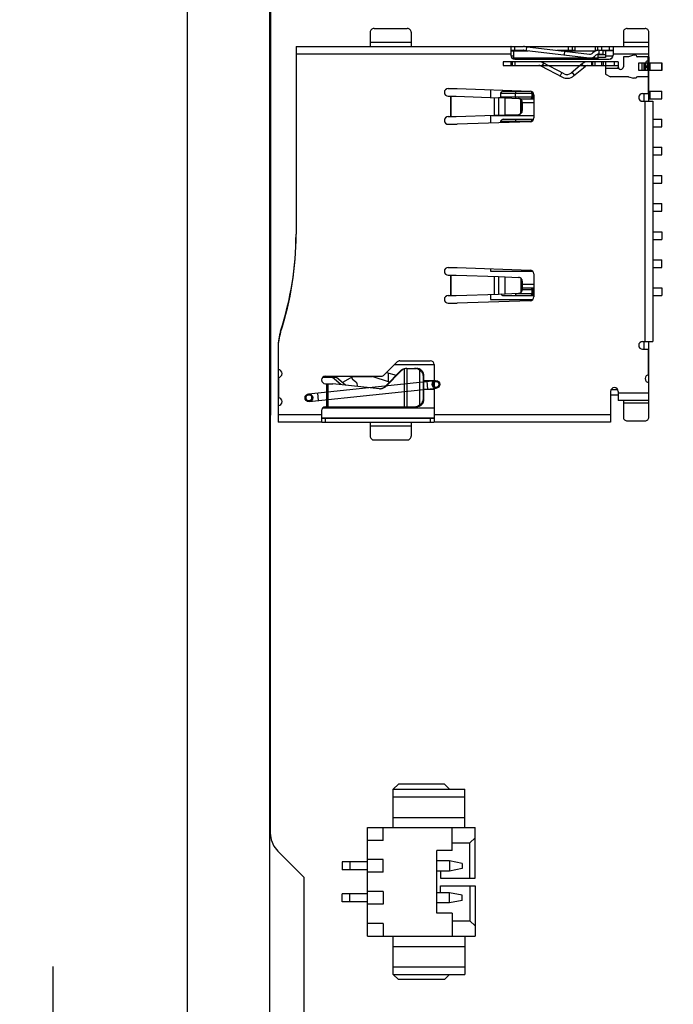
# Model space of a CAD drawing. Header units: inches. Extents: x -13 to 240, y -18 to 126.
# Tile 80 of 112: x 161 to 187, y 58 to 97. Entities that reach past the tile are written whole.
import ezdxf

# ---------------------------------------------------------------- set-up
doc = ezdxf.new("R2010")
doc.units = ezdxf.units.IN
doc.header["$LTSCALE"] = 1.21
doc.header["$MEASUREMENT"] = 0
doc.header["$PDMODE"] = 3
doc.header["$PDSIZE"] = 0.3125
doc.layers.get('0').update_dxf_attribs({"linetype": 'CONTINUOUS'})
doc.layers.get('Defpoints').update_dxf_attribs({"linetype": 'CONTINUOUS'})
for name, color, linetype in [('DIM', 3, 'CONTINUOUS'), ('IMPORTED12', 7, 'CONTINUOUS'), ('IMPORTED13', 7, 'CONTINUOUS')]:
    doc.layers.add(name, color=color, linetype=linetype)
doc.styles.get("Standard").update_dxf_attribs({"font": 'txt', "width": 0.8})
doc.dimstyles.get("Standard").update_dxf_attribs({"dimtxt": 0.15625, "dimasz": 0.1875, "dimexe": 0.125, "dimexo": 0.0625, "dimgap": 0.09, "dimtad": 0, "dimtih": 1, "dimtoh": 1, "dimzin": 4, "dimdsep": 46, "dimtxsty": 'Standard', "dimblk": '_FILLED', "dimblk1": '_FILLED', "dimblk2": '_FILLED', "dimcen": 0.09, "dimazin": 1, "dimtp": 0.01, "dimtm": 0.01, "dimtfac": 1, "dimtofl": 0, "dimtmove": 0, "dimatfit": 3, "dimldrblk": '_FILLED', "dimfxl": 1, "dimtolj": 1, "dimtzin": 4, "dimarcsym": 0})

# ---------------------------------------------------------------- blocks, each defined once
blk = doc.blocks.new('_FILLED')
at = {"color": 0, "linetype": 'ByBlock'}
blk.add_solid([(0, 0), (-1, 0.167), (-1, -0.167)], dxfattribs=at)
blk = doc.blocks.new('*D56')
at = {"layer": 'Defpoints', "color": 0}
for p in [(162.33, 55.466), (171.227, 55.466), (171.327, 46.966)]:
    blk.add_point(p, dxfattribs=at)
at = {"layer": 'DIM', "color": 0, "lineweight": -2}
for p, q in [((162.33, 57.466), (162.33, 59.466)), ((171.164, 55.466), (162.205, 55.466)), ((171.264, 46.966), (162.205, 46.966)), ((162.33, 44.966), (162.33, 42.966))]:
    blk.add_line(p, q, dxfattribs=at)
at = {"layer": 'DIM', "color": 0, "lineweight": -2, "xscale": 2, "yscale": 2, "zscale": 2}
for p, rotation in [((162.33, 55.466), 270), ((162.33, 46.966), 90)]:
    blk.add_blockref('_FILLED', p, dxfattribs=dict(at, rotation=rotation))
at = {"layer": 'DIM', "color": 0, "insert": (162.33, 51.216), "char_height": 2, "attachment_point": 5, "rotation": 90}
blk.add_mtext('\\A1;8.50', dxfattribs=at)
blk = doc.blocks.new('*D58')
at = {"layer": 'Defpoints', "color": 0}
for p in [(173.827, 113.835), (173.827, 99.465), (198.077, 63.466)]:
    blk.add_point(p, dxfattribs=at)
at = {"layer": 'DIM', "color": 0, "lineweight": -2}
for p, q in [((173.827, 99.527), (173.827, 113.96)), ((175.827, 113.835), (182.662, 113.835)), ((196.077, 113.835), (189.242, 113.835)), ((198.077, 63.529), (198.077, 113.96))]:
    blk.add_line(p, q, dxfattribs=at)
at = {"layer": 'DIM', "color": 0, "lineweight": -2, "xscale": 2, "yscale": 2, "zscale": 2, "rotation": 180}
blk.add_blockref('_FILLED', (173.827, 113.835), dxfattribs=at)
at = {"layer": 'DIM', "color": 0, "lineweight": -2, "xscale": 2, "yscale": 2, "zscale": 2}
blk.add_blockref('_FILLED', (198.077, 113.835), dxfattribs=at)
at = {"layer": 'DIM', "color": 0, "insert": (185.952, 113.835), "char_height": 2, "attachment_point": 5}
blk.add_mtext('\\A1;24.25', dxfattribs=at)

msp = doc.modelspace()

# ---------------------------------------------------------------- linework, layer by layer
at = {"color": 7, "linetype": 'Continuous'}
for p, q in [((167.577, 23.246), (167.577, 103.686)), ((170.797, 19.546), (170.797, 102.386)), ((170.827, 101.466), (170.818, 64.681)), ((174.727, 96.016), (174.727, 95.479)), ((174.877, 96.166), (176.177, 96.166)), ((176.327, 96.016), (176.327, 95.479)), ((184.627, 96.016), (184.627, 95.479)), ((184.777, 96.166), (185.477, 96.166)), ((185.627, 93.316), (185.627, 96.016)), ((176.327, 95.614), (174.727, 95.614)), ((185.627, 95.614), (184.627, 95.614)), ((171.827, 95.466), (171.827, 88.116)), ((171.827, 95.466), (180.227, 95.466)), ((180.227, 95.166), (171.827, 95.166)), ((180.235, 95.466), (180.227, 95.462)), ((180.227, 95.462), (180.227, 95.116)), ((180.227, 95.296), (180.907, 95.296)), ((180.235, 95.466), (180.727, 95.466)), ((180.235, 95.316), (180.727, 95.316)), ((180.327, 95.296), (180.327, 95.016)), ((180.377, 95.316), (180.377, 95.466)), ((180.744, 95.315), (183.292, 95.018)), ((180.761, 95.466), (185.627, 95.466)), ((180.761, 95.464), (183.309, 95.167)), ((180.84, 95.455), (180.823, 95.306)), ((182.031, 95.316), (182.727, 95.316)), ((182.203, 95.296), (183.561, 95.296)), ((182.33, 95.282), (182.312, 95.133)), ((182.477, 95.316), (182.477, 95.466)), ((182.627, 95.466), (182.627, 95.316)), ((182.727, 95.466), (182.727, 95.296)), ((183.527, 95.466), (183.527, 95.296)), ((183.527, 95.316), (183.627, 95.316)), ((183.627, 95.316), (183.627, 95.466)), ((183.662, 95.316), (184.227, 95.316)), ((183.662, 95.166), (183.827, 95.166)), ((183.677, 95.166), (183.677, 95.316)), ((183.777, 95.466), (183.777, 95.316)), ((183.827, 95.316), (183.827, 95.166)), ((184.227, 95.296), (183.827, 95.296)), ((183.927, 95.296), (183.927, 95.036)), ((184.077, 95.466), (184.077, 95.316)), ((184.227, 95.466), (184.227, 95.116)), ((185.627, 95.166), (184.227, 95.166)), ((180.228, 95.096), (180.327, 95.096)), ((180.265, 95.016), (183.627, 95.016)), ((180.377, 94.966), (184.077, 94.966)), ((183.627, 95.136), (183.627, 94.966)), ((183.927, 95.136), (183.627, 95.136)), ((183.927, 95.036), (183.627, 95.036)), ((183.927, 95.096), (184.225, 95.096)), ((184.1, 94.97), (184.169, 94.999)), ((185.602, 94.618), (185.602, 93.616)), ((177.777, 93.816), (178.127, 93.816)), ((178.127, 93.816), (180.982, 93.716)), ((179.427, 93.771), (179.427, 93.468)), ((179.827, 93.616), (179.827, 93.516)), ((179.828, 93.636), (181.082, 93.636)), ((179.929, 93.716), (180.982, 93.716)), ((180.406, 93.636), (180.432, 93.716)), ((180.406, 93.496), (180.406, 93.636)), ((181.025, 93.708), (181.048, 93.636)), ((181.048, 93.636), (181.048, 93.496)), ((181.082, 93.636), (181.066, 93.686)), ((181.082, 93.67), (181.082, 93.416)), ((185.377, 93.616), (185.627, 93.616)), ((185.427, 93.616), (185.427, 93.316)), ((185.627, 93.716), (186.129, 93.716)), ((185.681, 93.416), (185.681, 93.716)), ((186.129, 93.416), (186.129, 93.716)), ((177.777, 93.516), (178.084, 93.516)), ((177.877, 92.716), (177.877, 93.516)), ((177.884, 93.516), (177.884, 92.716)), ((178.084, 93.516), (179.743, 93.457)), ((179.594, 92.77), (179.594, 93.462)), ((179.743, 93.457), (179.743, 92.776)), ((180.01, 93.447), (179.743, 93.457)), ((179.828, 93.496), (181.082, 93.496)), ((180.01, 92.785), (180.01, 93.447)), ((180.01, 93.447), (180.521, 93.429)), ((180.427, 93.433), (180.406, 93.496)), ((180.584, 93.416), (181.127, 93.416)), ((180.616, 92.842), (180.616, 93.391)), ((180.669, 92.954), (180.669, 93.279)), ((180.677, 93.279), (180.669, 93.279)), ((180.677, 92.954), (180.677, 93.279)), ((180.677, 93.266), (181.127, 93.266)), ((181.048, 93.496), (181.022, 93.416)), ((181.057, 93.416), (181.082, 93.496)), ((181.127, 93.566), (181.127, 92.666)), ((185.377, 93.316), (185.777, 93.316)), ((185.477, 83.916), (185.477, 93.316)), ((185.627, 93.416), (186.129, 93.416)), ((185.777, 93.316), (185.777, 83.916)), ((180.669, 92.954), (180.677, 92.954)), ((177.777, 92.716), (178.084, 92.716)), ((178.084, 92.716), (179.594, 92.77)), ((180.982, 92.516), (178.127, 92.416)), ((179.427, 92.766), (179.427, 92.462)), ((179.483, 92.766), (181.127, 92.766)), ((179.594, 92.77), (180.01, 92.785)), ((179.827, 92.516), (179.827, 92.476)), ((179.828, 92.536), (181.048, 92.536)), ((179.929, 92.616), (181.117, 92.616)), ((180.01, 92.785), (180.521, 92.803)), ((180.406, 92.536), (180.432, 92.616)), ((180.406, 92.496), (180.406, 92.536)), ((181.022, 92.616), (181.048, 92.536)), ((181.076, 92.556), (181.057, 92.616)), ((181.082, 92.616), (181.082, 92.562)), ((185.777, 92.616), (186.129, 92.616)), ((186.129, 92.316), (186.129, 92.616)), ((177.777, 92.416), (178.127, 92.416)), ((185.777, 92.316), (186.129, 92.316)), ((185.777, 91.516), (186.129, 91.516)), ((186.129, 91.216), (186.129, 91.516)), ((185.777, 91.216), (186.129, 91.216)), ((185.777, 90.416), (186.129, 90.416)), ((186.129, 90.116), (186.129, 90.416)), ((185.777, 90.116), (186.129, 90.116)), ((185.777, 89.316), (186.129, 89.316)), ((185.777, 89.016), (186.129, 89.016)), ((186.129, 89.016), (186.129, 89.316)), ((185.777, 88.216), (186.129, 88.216)), ((185.777, 87.916), (186.129, 87.916)), ((186.129, 88.216), (186.129, 87.916)), ((185.777, 87.116), (186.129, 87.116)), ((186.129, 86.816), (186.129, 87.116)), ((177.777, 86.816), (178.127, 86.816)), ((178.127, 86.816), (180.982, 86.716)), ((179.427, 86.771), (179.427, 86.666)), ((185.777, 86.816), (186.129, 86.816)), ((177.777, 86.516), (178.084, 86.516)), ((177.877, 85.716), (177.877, 86.516)), ((177.884, 86.516), (177.884, 85.716)), ((178.084, 86.516), (179.743, 86.457)), ((179.427, 86.666), (181.086, 86.666)), ((179.594, 85.77), (179.594, 86.462)), ((179.743, 86.457), (179.743, 85.776)), ((179.743, 86.457), (180.01, 86.447)), ((180.01, 85.785), (180.01, 86.447)), ((180.01, 86.447), (180.521, 86.429)), ((180.616, 86.391), (180.616, 85.842)), ((181.127, 86.566), (181.127, 85.666)), ((180.669, 85.954), (180.669, 86.279)), ((180.677, 86.279), (180.669, 86.279)), ((180.669, 85.954), (180.677, 85.954)), ((180.677, 85.954), (180.677, 86.279)), ((180.677, 86.166), (181.127, 86.166)), ((180.677, 86.016), (181.127, 86.016)), ((181.082, 85.936), (180.677, 85.936)), ((181.022, 86.016), (181.048, 85.936)), ((181.048, 85.936), (181.048, 85.796)), ((181.082, 85.936), (181.057, 86.016)), ((181.082, 86.016), (181.082, 85.716)), ((185.777, 86.016), (186.129, 86.016)), ((186.129, 86.016), (186.129, 85.716)), ((177.777, 85.716), (178.084, 85.716)), ((178.084, 85.716), (179.743, 85.776)), ((179.427, 85.764), (179.427, 85.566)), ((179.427, 85.566), (181.086, 85.566)), ((179.743, 85.776), (180.01, 85.785)), ((179.929, 85.716), (181.127, 85.716)), ((180.01, 85.785), (180.521, 85.804)), ((180.432, 85.716), (180.406, 85.796)), ((180.406, 85.796), (181.082, 85.796)), ((181.048, 85.796), (181.022, 85.716)), ((181.057, 85.716), (181.082, 85.796)), ((185.777, 85.716), (186.129, 85.716)), ((177.777, 85.416), (178.127, 85.416)), ((180.982, 85.516), (178.127, 85.416)), ((171.223, 84.329), (171.235, 84.325)), ((171.127, 83.666), (171.127, 80.766)), ((185.377, 83.916), (185.777, 83.916)), ((185.377, 83.616), (185.627, 83.616)), ((185.427, 83.916), (185.427, 83.616)), ((185.602, 83.616), (185.602, 82.614)), ((185.627, 80.966), (185.627, 83.916)), ((175.271, 82.61), (175.783, 83.122)), ((175.677, 83.016), (177.227, 83.016)), ((175.889, 83.166), (177.077, 83.166)), ((176.05, 82.852), (176.096, 82.863)), ((176.072, 81.366), (176.072, 82.852)), ((176.159, 82.866), (176.533, 82.866)), ((176.164, 82.866), (176.164, 81.366)), ((177.227, 83.016), (177.227, 80.771)), ((171.157, 81.713), (171.157, 82.519)), ((173.41, 82.506), (172.859, 82.506)), ((172.977, 82.566), (175.164, 82.566)), ((173.581, 82.232), (173.254, 82.506)), ((173.755, 82.216), (173.41, 82.506)), ((174.035, 82.54), (173.641, 82.312)), ((174.027, 82.458), (174.169, 82.339)), ((174.06, 82.546), (174.8, 82.546)), ((174.227, 82.546), (174.227, 82.566)), ((175.481, 82.325), (174.8, 82.546)), ((175.929, 82.778), (175.312, 82.154)), ((175.951, 82.778), (175.334, 82.154)), ((175.368, 82.707), (175.748, 82.596)), ((175.427, 82.69), (175.427, 82.343)), ((175.929, 82.778), (175.951, 82.778)), ((176.667, 81.444), (176.667, 82.789)), ((176.807, 81.666), (176.807, 82.566)), ((176.827, 82.566), (176.807, 82.566)), ((176.827, 81.666), (176.827, 82.566)), ((172.977, 82.266), (173.268, 82.266)), ((173.027, 81.366), (173.027, 82.266)), ((173.071, 82.266), (173.071, 81.366)), ((175.092, 82.068), (173.268, 82.266)), ((175.334, 82.154), (175.312, 82.154)), ((176.827, 82.396), (177.227, 82.396)), ((177.227, 82.036), (176.827, 82.036)), ((184.127, 81.966), (184.127, 80.766)), ((184.127, 81.836), (184.427, 81.836)), ((184.144, 82.036), (184.409, 82.036)), ((184.427, 81.966), (184.427, 81.616)), ((184.427, 81.916), (185.627, 81.916)), ((177.227, 81.316), (172.867, 81.316)), ((172.977, 81.366), (176.533, 81.366)), ((176.807, 81.666), (176.827, 81.666)), ((185.627, 81.616), (184.427, 81.616)), ((184.627, 81.616), (184.627, 80.966)), ((184.627, 81.518), (185.627, 81.518)), ((171.127, 81.066), (172.827, 81.066)), ((172.827, 81.216), (172.827, 80.771)), ((172.827, 80.936), (177.227, 80.936)), ((172.83, 80.917), (172.835, 80.916)), ((172.835, 80.916), (177.218, 80.916)), ((172.977, 80.766), (172.977, 80.916)), ((173.527, 80.936), (173.527, 80.916)), ((177.077, 80.916), (177.077, 80.766)), ((177.227, 81.066), (184.127, 81.066)), ((172.827, 80.766), (171.127, 80.766)), ((172.827, 80.771), (172.835, 80.766)), ((172.835, 80.766), (177.218, 80.766)), ((174.727, 80.754), (174.727, 80.216)), ((174.727, 80.619), (176.327, 80.619)), ((176.327, 80.754), (176.327, 80.216)), ((177.218, 80.766), (177.227, 80.771)), ((184.127, 80.766), (177.227, 80.766)), ((184.777, 80.816), (185.477, 80.816)), ((174.877, 80.066), (176.177, 80.066)), ((175.627, 66.401), (175.827, 66.601)), ((175.627, 64.901), (175.627, 66.401)), ((175.627, 66.401), (178.427, 66.401)), ((177.627, 66.601), (175.827, 66.601)), ((177.627, 66.601), (177.827, 66.401)), ((178.427, 64.901), (178.427, 66.401)), ((175.627, 66.101), (178.427, 66.101)), ((175.627, 65.301), (178.427, 65.301)), ((174.627, 60.651), (174.627, 64.901)), ((174.627, 64.901), (178.827, 64.901)), ((175.227, 64.401), (175.227, 64.901)), ((177.927, 64.001), (177.927, 64.901)), ((178.827, 62.926), (178.827, 64.901)), ((170.818, 64.681), (170.852, 64.42)), ((170.852, 64.42), (170.953, 64.176)), ((175.227, 64.401), (174.627, 64.401)), ((178.827, 64.501), (178.627, 64.301)), ((170.953, 64.176), (171.119, 63.973)), ((171.119, 63.973), (172.127, 62.966)), ((177.327, 61.551), (177.327, 64.001)), ((177.927, 64.001), (177.327, 64.001)), ((177.927, 64.301), (178.627, 64.301)), ((178.627, 62.926), (178.627, 64.301)), ((175.227, 63.651), (174.627, 63.651)), ((175.227, 63.151), (175.227, 63.651)), ((177.827, 63.601), (177.327, 63.601)), ((177.827, 63.601), (177.827, 63.201)), ((178.327, 63.501), (177.827, 63.601)), ((173.627, 63.561), (173.627, 63.241)), ((174.627, 63.561), (173.627, 63.561)), ((174.627, 63.241), (173.627, 63.241)), ((173.927, 63.561), (173.927, 63.241)), ((177.827, 63.201), (177.327, 63.201)), ((177.477, 63.201), (177.477, 62.926)), ((178.327, 63.301), (177.827, 63.201)), ((178.327, 63.501), (178.327, 63.301)), ((172.127, 62.966), (172.127, 57.216)), ((175.227, 63.151), (174.627, 63.151)), ((177.477, 62.926), (178.827, 62.926)), ((177.477, 62.351), (177.477, 62.626)), ((177.477, 62.626), (178.827, 62.626)), ((178.627, 62.626), (178.627, 61.251)), ((178.827, 62.626), (178.827, 60.651)), ((173.627, 61.991), (173.627, 62.311)), ((174.627, 62.311), (173.627, 62.311)), ((173.927, 61.991), (173.927, 62.311)), ((175.227, 62.401), (174.627, 62.401)), ((175.227, 62.401), (175.227, 61.901)), ((177.827, 62.351), (177.327, 62.351)), ((177.827, 61.951), (177.827, 62.351)), ((178.327, 62.251), (177.827, 62.351)), ((178.327, 62.051), (177.827, 61.951)), ((178.327, 62.051), (178.327, 62.251)), ((174.627, 61.991), (173.627, 61.991)), ((175.227, 61.901), (174.627, 61.901)), ((177.827, 61.951), (177.327, 61.951)), ((177.927, 61.551), (177.327, 61.551)), ((177.927, 61.551), (177.927, 60.651)), ((175.227, 61.151), (174.627, 61.151)), ((175.227, 61.151), (175.227, 60.651)), ((177.927, 61.251), (178.627, 61.251)), ((178.827, 61.051), (178.627, 61.251)), ((174.627, 60.651), (178.827, 60.651)), ((175.627, 59.151), (175.627, 60.651)), ((178.427, 60.651), (178.427, 59.151)), ((175.627, 60.251), (178.427, 60.251)), ((175.627, 59.451), (178.427, 59.451)), ((175.627, 59.151), (175.827, 58.951)), ((175.627, 59.151), (178.427, 59.151)), ((177.627, 58.951), (175.827, 58.951)), ((177.627, 58.951), (177.827, 59.151))]:
    msp.add_line(p, q, dxfattribs=at)
for centre, radius, start, end in [((180.727, 95.166), 0.3, 83.3518, 90), ((180.727, 95.166), 0.15, 83.3518, 90), ((183.327, 95.316), 0.15, 263.3518, 318.1897), ((183.662, 95.016), 0.3, 90, 138.1897), ((183.662, 95.016), 0.15, 90, 138.1897), ((180.377, 95.116), 0.15, 180, 270), ((183.327, 95.316), 0.3, 263.3518, 318.1897), ((184.077, 95.116), 0.15, 270, 0), ((185.627, 94.766), 0.15, 90, 270), ((177.777, 93.666), 0.15, 90, 270), ((179.956, 93.616), 0.129, 171.1194, 180.0118), ((180.977, 93.566), 0.15, 0, 87.9941), ((185.377, 93.466), 0.15, 90, 270), ((179.956, 93.516), 0.129, 179.9882, 188.8806), ((177.777, 92.566), 0.15, 90, 270), ((179.956, 92.516), 0.129, 171.1194, 180.0118), ((180.977, 92.666), 0.15, 272.0059, 0), ((159.327, 88.166), 12.5, 342.1242, 359.771), ((159.327, 88.116), 12.5, 342.1242, 0), ((177.777, 86.666), 0.15, 90, 270), ((180.977, 86.566), 0.15, 0, 87.9941), ((177.777, 85.566), 0.15, 90, 270), ((180.977, 85.666), 0.15, 272.0059, 0), ((173.127, 83.716), 2, 162.1242, 180), ((173.127, 83.666), 2, 162.1242, 180), ((185.377, 83.766), 0.15, 90, 270), ((175.889, 83.016), 0.15, 90, 135), ((177.077, 83.016), 0.15, 0, 90), ((171.127, 82.666), 0.15, 270, 90), ((172.977, 82.416), 0.15, 90, 270), ((174.06, 82.496), 0.05, 90, 230), ((175.164, 82.716), 0.15, 270, 315), ((185.627, 82.466), 0.15, 90, 270), ((174.067, 82.216), 0.16, 340.5101, 50), ((175.124, 82.358), 0.291, 263.799, 267.2141), ((175.124, 82.361), 0.294, 267.2123, 269.9236), ((184.277, 81.966), 0.15, 0, 180), ((171.127, 81.566), 0.15, 270, 90), ((172.977, 81.216), 0.15, 90, 180)]:
    msp.add_arc(centre, radius, start, end, dxfattribs=at)
for centre, major_axis, ratio, start_param, end_param in [((179.897, 93.616), (0.0584, 0.0928), 0.638918, 0.382055, 1.751494), ((179.897, 93.516), (-0.0584, 0.0928), 0.638918, 1.390099, 1.887584), ((180.527, 93.279), (0, 0.15), 0.997272, -1.570796, -0.035529), ((180.527, 92.954), (0, 0.15), 0.997272, -3.106064, -1.570796), ((179.897, 92.516), (0.0584, 0.0928), 0.638918, 0.382055, 1.751494), ((180.527, 86.279), (0, 0.15), 0.997272, -1.570796, -0.035551), ((180.527, 85.954), (0, 0.15), 0.997272, -3.106041, -1.570796), ((179.897, 85.816), (-0.0584, 0.0928), 0.638918, -4.707933, -3.523648)]:
    msp.add_ellipse(centre, major_axis=major_axis, ratio=ratio, start_param=start_param, end_param=end_param, dxfattribs=at)
for points, knots in [([(174.877, 96.166), (174.857, 96.166), (174.818, 96.159), (174.768, 96.125), (174.734, 96.075), (174.727, 96.036), (174.727, 96.016)], [0, 0, 0, 0, 0.250028, 0.500027, 0.750011, 1, 1, 1, 1]), ([(176.327, 96.016), (176.327, 96.036), (176.319, 96.075), (176.285, 96.125), (176.236, 96.159), (176.196, 96.166), (176.177, 96.166)], [0, 0, 0, 0, 0.249993, 0.499977, 0.749976, 1, 1, 1, 1]), ([(184.777, 96.166), (184.757, 96.166), (184.718, 96.159), (184.668, 96.125), (184.634, 96.075), (184.627, 96.036), (184.627, 96.016)], [0, 0, 0, 0, 0.250028, 0.500027, 0.750011, 1, 1, 1, 1]), ([(185.627, 96.016), (185.627, 96.036), (185.619, 96.075), (185.585, 96.125), (185.536, 96.159), (185.496, 96.166), (185.477, 96.166)], [0, 0, 0, 0, 0.249993, 0.499977, 0.749976, 1, 1, 1, 1]), ([(174.714, 95.466), (174.717, 95.466), (174.725, 95.468), (174.727, 95.475), (174.727, 95.479)], [0, 0, 0, 0, 0.500222, 1, 1, 1, 1]), ([(176.327, 95.479), (176.327, 95.475), (176.328, 95.468), (176.336, 95.466), (176.339, 95.466)], [0, 0, 0, 0, 0.499992, 1, 1, 1, 1]), ([(180.616, 93.391), (180.603, 93.403), (180.573, 93.421), (180.538, 93.429), (180.521, 93.429)], [0, 0, 0, 0, 0.500161, 1, 1, 1, 1]), ([(180.669, 93.279), (180.669, 93.301), (180.659, 93.344), (180.631, 93.378), (180.616, 93.391)], [0, 0, 0, 0, 0.525162, 1, 1, 1, 1]), ([(180.616, 92.842), (180.631, 92.855), (180.659, 92.888), (180.669, 92.931), (180.669, 92.954)], [0, 0, 0, 0, 0.474829, 1, 1, 1, 1]), ([(180.521, 92.803), (180.538, 92.804), (180.573, 92.811), (180.603, 92.83), (180.616, 92.842)], [0, 0, 0, 0, 0.499844, 1, 1, 1, 1]), ([(180.616, 86.391), (180.603, 86.403), (180.573, 86.421), (180.538, 86.429), (180.521, 86.429)], [0, 0, 0, 0, 0.500158, 1, 1, 1, 1]), ([(180.669, 86.279), (180.669, 86.301), (180.659, 86.344), (180.631, 86.378), (180.616, 86.391)], [0, 0, 0, 0, 0.525171, 1, 1, 1, 1]), ([(180.616, 85.842), (180.631, 85.855), (180.659, 85.888), (180.669, 85.931), (180.669, 85.954)], [0, 0, 0, 0, 0.474839, 1, 1, 1, 1]), ([(180.521, 85.804), (180.538, 85.804), (180.573, 85.811), (180.603, 85.83), (180.616, 85.842)], [0, 0, 0, 0, 0.499841, 1, 1, 1, 1]), ([(176.05, 82.852), (176.027, 82.845), (175.983, 82.825), (175.946, 82.795), (175.929, 82.778)], [0, 0, 0, 0, 0.499423, 1, 1, 1, 1]), ([(176.072, 82.852), (176.049, 82.845), (176.005, 82.825), (175.968, 82.795), (175.951, 82.778)], [0, 0, 0, 0, 0.499423, 1, 1, 1, 1]), ([(176.159, 82.866), (176.152, 82.866), (176.122, 82.865), (176.093, 82.859), (176.072, 82.852)], [0, 0, 0, 0, 0.240538, 1, 1, 1, 1]), ([(176.667, 82.789), (176.639, 82.815), (176.572, 82.854), (176.496, 82.866), (176.458, 82.866)], [0, 0, 0, 0, 0.49498, 1, 1, 1, 1]), ([(176.827, 82.566), (176.827, 82.606), (176.813, 82.685), (176.75, 82.787), (176.651, 82.853), (176.572, 82.866), (176.533, 82.866)], [0, 0, 0, 0, 0.253711, 0.502013, 0.748604, 1, 1, 1, 1]), ([(176.807, 82.566), (176.807, 82.59), (176.799, 82.636), (176.767, 82.698), (176.722, 82.75), (176.685, 82.777), (176.667, 82.789)], [0, 0, 0, 0, 0.255632, 0.507852, 0.755794, 1, 1, 1, 1]), ([(175.312, 82.154), (175.287, 82.129), (175.228, 82.088), (175.158, 82.07), (175.123, 82.067)], [0, 0, 0, 0, 0.500639, 1, 1, 1, 1]), ([(175.334, 82.154), (175.306, 82.127), (175.24, 82.082), (175.162, 82.066), (175.123, 82.066)], [0, 0, 0, 0, 0.500643, 1, 1, 1, 1]), ([(176.458, 81.366), (176.496, 81.366), (176.572, 81.378), (176.639, 81.418), (176.667, 81.444)], [0, 0, 0, 0, 0.505024, 1, 1, 1, 1]), ([(176.533, 81.366), (176.572, 81.366), (176.651, 81.38), (176.75, 81.446), (176.813, 81.548), (176.827, 81.627), (176.827, 81.666)], [0, 0, 0, 0, 0.251396, 0.497989, 0.746291, 1, 1, 1, 1]), ([(176.667, 81.444), (176.685, 81.456), (176.722, 81.483), (176.767, 81.534), (176.799, 81.596), (176.807, 81.643), (176.807, 81.666)], [0, 0, 0, 0, 0.244206, 0.492148, 0.744368, 1, 1, 1, 1]), ([(177.218, 80.916), (177.22, 80.916), (177.226, 80.917), (177.227, 80.923), (177.227, 80.925)], [0, 0, 0, 0, 0.499989, 1, 1, 1, 1]), ([(184.627, 80.966), (184.627, 80.947), (184.634, 80.907), (184.668, 80.858), (184.718, 80.824), (184.757, 80.816), (184.777, 80.816)], [0, 0, 0, 0, 0.249993, 0.499977, 0.749976, 1, 1, 1, 1]), ([(185.477, 80.816), (185.496, 80.816), (185.536, 80.824), (185.585, 80.858), (185.619, 80.907), (185.627, 80.947), (185.627, 80.966)], [0, 0, 0, 0, 0.250028, 0.500027, 0.750011, 1, 1, 1, 1]), ([(174.727, 80.216), (174.727, 80.197), (174.734, 80.157), (174.768, 80.108), (174.818, 80.074), (174.857, 80.066), (174.877, 80.066)], [0, 0, 0, 0, 0.249993, 0.499977, 0.749976, 1, 1, 1, 1]), ([(176.177, 80.066), (176.196, 80.066), (176.236, 80.074), (176.285, 80.108), (176.319, 80.157), (176.327, 80.197), (176.327, 80.216)], [0, 0, 0, 0, 0.250028, 0.500027, 0.750011, 1, 1, 1, 1])]:
    msp.add_open_spline(points, degree=3, knots=knots, dxfattribs=at)
at = {"layer": 'IMPORTED12', "color": 6, "linetype": 'Continuous'}
for p, q in [((179.927, 94.866), (179.927, 94.716)), ((184.427, 94.866), (179.927, 94.866)), ((180.227, 94.866), (180.227, 94.716)), ((180.277, 94.866), (180.277, 94.716)), ((180.377, 94.866), (180.377, 94.716)), ((181.443, 94.675), (181.512, 94.808)), ((182.312, 94.394), (181.464, 94.833)), ((183.035, 94.797), (182.586, 94.424)), ((183.009, 94.776), (183.105, 94.661)), ((183.377, 94.866), (183.377, 94.716)), ((183.436, 94.716), (183.436, 94.866)), ((183.517, 94.866), (183.517, 94.716)), ((183.527, 94.716), (183.527, 94.866)), ((183.783, 94.716), (183.783, 94.866)), ((183.852, 94.716), (183.852, 94.866)), ((183.927, 94.866), (183.927, 94.376)), ((184.277, 94.716), (184.277, 94.866)), ((184.427, 94.866), (184.427, 94.616)), ((184.627, 95.056), (184.627, 94.666)), ((184.827, 95.056), (184.627, 95.056)), ((185.027, 95.116), (184.827, 95.056)), ((185.127, 95.116), (185.027, 95.116)), ((185.627, 95.056), (185.187, 95.056)), ((185.227, 94.516), (185.227, 94.816)), ((185.227, 94.816), (186.129, 94.816)), ((185.356, 94.816), (185.356, 94.516)), ((185.424, 94.816), (185.424, 94.516)), ((185.486, 94.816), (185.486, 94.516)), ((185.554, 94.816), (185.554, 94.516)), ((185.597, 94.816), (185.597, 95.056)), ((185.627, 95.056), (185.627, 94.816)), ((185.679, 94.516), (185.679, 94.816)), ((185.681, 94.516), (185.681, 94.816)), ((186.127, 94.516), (186.127, 94.816)), ((186.129, 94.816), (186.129, 94.516)), ((179.927, 94.716), (184.427, 94.716)), ((181.396, 94.7), (182.243, 94.261)), ((182.223, 94.44), (182.154, 94.307)), ((182.721, 94.341), (182.625, 94.456)), ((182.682, 94.309), (183.131, 94.682)), ((183.927, 94.616), (184.427, 94.616)), ((186.129, 94.516), (185.227, 94.516)), ((185.597, 94.516), (185.597, 94.276)), ((185.627, 94.276), (185.627, 94.516)), ((183.927, 94.376), (184.127, 94.276)), ((184.827, 94.276), (184.127, 94.276)), ((184.827, 94.276), (185.027, 94.216)), ((185.127, 94.216), (185.027, 94.216)), ((185.627, 94.276), (185.187, 94.276))]:
    msp.add_line(p, q, dxfattribs=at)
at = {"layer": 'IMPORTED12', "color": 7, "linetype": 'Continuous'}
for p, q in [((184.427, 94.652), (184.427, 94.616)), ((184.427, 94.616), (184.427, 94.651))]:
    msp.add_line(p, q, dxfattribs=at)
at = {"layer": 'IMPORTED12', "color": 6, "linetype": 'Continuous'}
for centre, radius, start, end in [((181.327, 94.566), 0.3, 62.6367, 90), ((183.227, 94.566), 0.3, 90, 129.7507), ((185.187, 95.116), 0.06, 180, 270), ((181.327, 94.566), 0.15, 62.6367, 90), ((182.427, 94.616), 0.25, 242.6367, 309.7507), ((183.227, 94.566), 0.15, 90, 129.7507), ((184.527, 94.666), 0.1, 180.0312, 0), ((182.427, 94.616), 0.4, 242.6367, 309.7507), ((185.187, 94.216), 0.06, 90, 180)]:
    msp.add_arc(centre, radius, start, end, dxfattribs=at)
at = {"layer": 'IMPORTED13', "color": 6, "linetype": 'Continuous'}
for p, q in [((172.311, 81.866), (177.284, 82.388)), ((172.342, 81.567), (177.315, 82.09)), ((176.935, 82.352), (176.967, 82.053)), ((172.659, 81.902), (172.69, 81.604))]:
    msp.add_line(p, q, dxfattribs=at)
at = {"layer": 'IMPORTED13', "color": 7, "linetype": 'Continuous'}
for p, q in [((177.18, 82.226), (177.181, 82.219)), ((177.419, 82.252), (177.418, 82.259))]:
    msp.add_line(p, q, dxfattribs=at)
at = {"layer": 'IMPORTED13', "color": 6, "linetype": 'Continuous'}
for centre in [(177.299, 82.239), (172.327, 81.716)]:
    msp.add_circle(centre, 0.15, dxfattribs=at)
at = {"layer": 'IMPORTED13', "color": 7, "linetype": 'Continuous'}
for centre in [(177.299, 82.239), (172.327, 81.716)]:
    msp.add_circle(centre, 0.12, dxfattribs=at)
for centre, start, end in [((172.325, 81.716), 185.8737, 190.3793), ((172.328, 81.717), 5.8737, 10.3793)]:
    msp.add_arc(centre, 0.119, start, end, dxfattribs=at)
for points, knots in [([(177.299, 82.359), (177.286, 82.359), (177.259, 82.355), (177.223, 82.335), (177.196, 82.304), (177.18, 82.267), (177.179, 82.24), (177.18, 82.226)], [0, 0, 0, 0, 0.198883, 0.399774, 0.600434, 0.801321, 1, 1, 1, 1]), ([(177.18, 82.222), (177.18, 82.222), (177.18, 82.227), (177.18, 82.223), (177.18, 82.222)], [0, 0, 0, 0, 0.492195, 1, 1, 1, 1]), ([(177.181, 82.219), (177.183, 82.206), (177.193, 82.179), (177.22, 82.146), (177.257, 82.124), (177.285, 82.119), (177.299, 82.119)], [0, 0, 0, 0, 0.24866, 0.499881, 0.751141, 1, 1, 1, 1]), ([(177.418, 82.259), (177.415, 82.272), (177.406, 82.299), (177.378, 82.332), (177.341, 82.354), (177.313, 82.359), (177.299, 82.359)], [0, 0, 0, 0, 0.24866, 0.499881, 0.751141, 1, 1, 1, 1]), ([(177.299, 82.119), (177.312, 82.119), (177.339, 82.123), (177.375, 82.143), (177.402, 82.174), (177.418, 82.211), (177.42, 82.238), (177.419, 82.252)], [0, 0, 0, 0, 0.198883, 0.399774, 0.600434, 0.801321, 1, 1, 1, 1]), ([(177.418, 82.256), (177.418, 82.256), (177.419, 82.251), (177.418, 82.255), (177.418, 82.256)], [0, 0, 0, 0, 0.492195, 1, 1, 1, 1]), ([(172.445, 81.738), (172.442, 81.752), (172.431, 81.781), (172.401, 81.814), (172.36, 81.834), (172.315, 81.839), (172.272, 81.826), (172.236, 81.799), (172.212, 81.761), (172.207, 81.731), (172.207, 81.716)], [0, 0, 0, 0, 0.124085, 0.249574, 0.374873, 0.50021, 0.625548, 0.750847, 0.876305, 1, 1, 1, 1]), ([(172.209, 81.695), (172.211, 81.68), (172.222, 81.652), (172.252, 81.619), (172.293, 81.598), (172.338, 81.594), (172.381, 81.606), (172.417, 81.634), (172.441, 81.672), (172.446, 81.702), (172.447, 81.716)], [0, 0, 0, 0, 0.124085, 0.249574, 0.374873, 0.50021, 0.625548, 0.750847, 0.876305, 1, 1, 1, 1])]:
    msp.add_open_spline(points, degree=3, knots=knots, dxfattribs=at)

# ---------------------------------------------------------------- dimensions: what is measured, and where the dimension line sits
at = {"layer": 'DIM'}
dim = msp.add_linear_dim(base=(173.827, 113.835), p1=(198.077, 63.466), p2=(173.827, 99.465), dimstyle='Standard', override={"dimtxt": 2, "dimasz": 2, "dimtih": 0, "dimtoh": 0, "dimzin": 0, "dimcen": 0.198, "dimadec": 0, "dimazin": 0, "dimtp": 0, "dimtm": 0, "dimtdec": 4, "dimtzin": 0}, dxfattribs=at)
dim.commit()
dim.dimension.update_dxf_attribs({"geometry": '*D58', "text_midpoint": (185.952, 113.835)})
dim = msp.add_linear_dim(base=(162.33, 55.466), p1=(171.327, 46.966), p2=(171.227, 55.466), angle=90, dimstyle='Standard', override={"dimtxt": 2, "dimasz": 2, "dimtih": 0, "dimtoh": 0, "dimzin": 0, "dimcen": 0.198, "dimadec": 0, "dimazin": 0, "dimtp": 0, "dimtm": 0, "dimtdec": 4, "dimtzin": 0}, dxfattribs=at)
dim.commit()
dim.dimension.update_dxf_attribs({"geometry": '*D56', "text_midpoint": (162.33, 51.216)})

doc.saveas('drawing.dxf')
